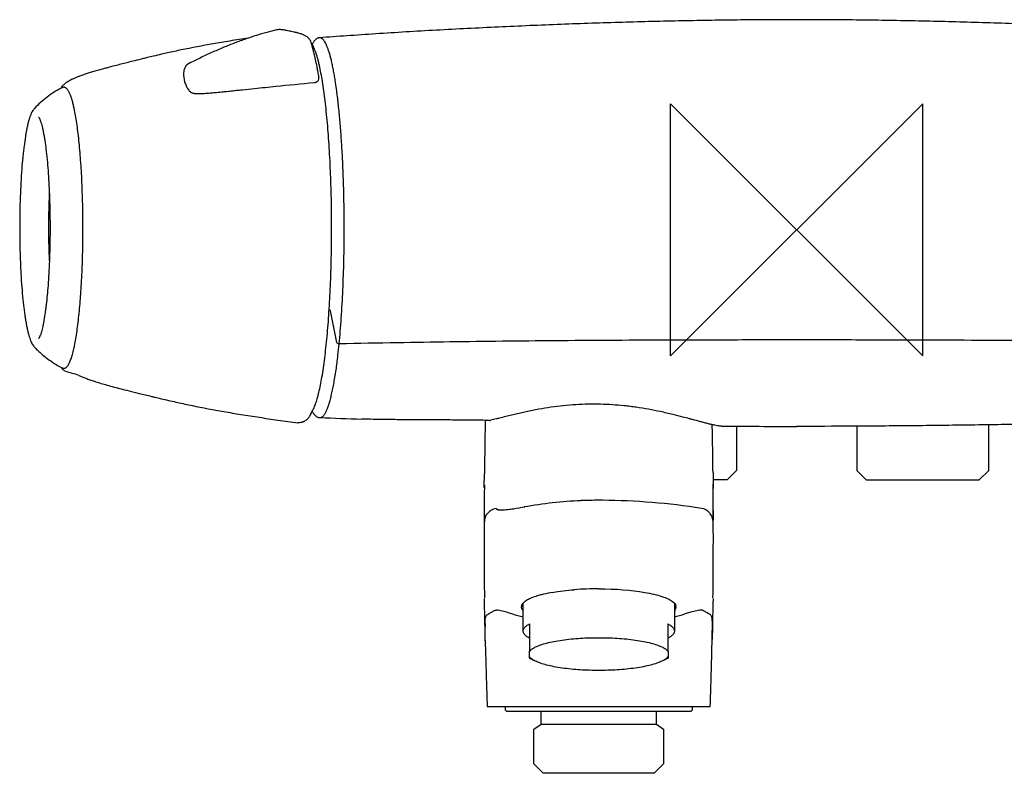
# Model space of a CAD drawing. Header units: millimetres. Extents: x -123 to 123, y -86 to 33.
# Tile 1 of 2: x -123 to 33, y -86 to 33. Entities that reach past the tile are written whole.
import ezdxf

# ---------------------------------------------------------------- set-up
doc = ezdxf.new("R2010")
doc.units = ezdxf.units.MM
doc.header["$MEASUREMENT"] = 0
doc.layers.add('ORIGIN', color=6, linetype='Continuous')
doc.layers.add('PLANNING', color=1, linetype='Continuous')

# ---------------------------------------------------------------- blocks, each defined once
blk = doc.blocks.new('82401000_f')
at = {"layer": 'ORIGIN'}
for p, q in [((20, 20), (-20, -20)), ((-20, -20), (-20, 20)), ((-20, 20), (20, -20)), ((20, -20), (20, 20))]:
    blk.add_line(p, q, dxfattribs=at)
at = {"layer": 'PLANNING'}
for p, q in [((-72.95, -17.89), (-73.97, -12.86)), ((-79.14, -30.6), (-79.11, -30.58)), ((-75.67, -29.79), (-75.66, -29.79)), ((-9.52, -31.15), (-9.52, -38.18)), ((9.52, -31.15), (9.52, -38.18)), ((30.48, -38.18), (30.48, -30.93)), ((-49.56, -40.9), (-49.53, -38.67)), ((-13.27, -38.49), (-13.26, -39.67)), ((-9.52, -38.18), (-11.02, -39.68)), ((9.52, -38.18), (11.02, -39.68)), ((28.98, -39.68), (30.48, -38.18)), ((-49.55, -40.59), (-49.56, -41.86)), ((-49.55, -40.48), (-49.55, -40.66)), ((-49.55, -40.52), (-49.55, -40.48)), ((-13.26, -39.67), (-13.25, -41.05)), ((-11.02, -39.68), (-13.26, -39.68)), ((-13.25, -40.48), (-13.25, -40.34)), ((-13.25, -40.37), (-13.25, -40.48)), ((-13.24, -42.02), (-13.25, -40.48)), ((11.02, -39.68), (28.98, -39.68)), ((-49.56, -41.86), (-49.58, -43.79)), ((-49.55, -40.75), (-49.55, -40.69)), ((-49.55, -40.73), (-49.55, -40.69)), ((-13.23, -43.79), (-13.24, -42.02)), ((-47.06, -44.42), (-47.01, -44.42)), ((-46.07, -44.38), (-45.95, -44.36)), ((-45.19, -44.27), (-44.91, -44.23)), ((-44.91, -44.23), (-44.49, -44.16)), ((-44.49, -44.16), (-44.03, -44.09)), ((-44.03, -44.09), (-43.83, -44.06)), ((-43.83, -44.06), (-43.22, -43.95)), ((-43.22, -43.95), (-43.15, -43.94)), ((-13.23, -43.98), (-13.23, -43.79)), ((-13.22, -44.99), (-13.23, -43.98)), ((-13.26, -46.3), (-13.26, -46.34)), ((-38.69, -57.5), (-38.68, -57.5)), ((-35.24, -57.08), (-35.23, -57.08)), ((-43.4, -63.64), (-43.4, -59.22)), ((-19.4, -59.22), (-19.4, -63.64)), ((-48.62, -60.77), (-48.29, -60.6)), ((-48.14, -60.51), (-48.03, -60.45)), ((-48, -60.42), (-47.99, -60.42)), ((-46, -60.67), (-45.06, -60.93)), ((-16.8, -60.67), (-17.75, -60.93)), ((-49.37, -61.52), (-49.35, -61.45)), ((-49.21, -61.18), (-49.19, -61.15)), ((-49.37, -66.12), (-49.42, -64.03)), ((-42.4, -62.52), (-42.4, -66.89)), ((-20.4, -66.89), (-20.4, -62.52)), ((-13.37, -63.35), (-13.38, -63.71)), ((-13.4, -64.74), (-13.4, -64.96)), ((-13.4, -64.85), (-13.4, -64.92)), ((-42.4, -67.92), (-42.4, -66.89)), ((-20.4, -66.89), (-20.4, -67.92)), ((-42.32, -67.97), (-42.4, -67.92)), ((-41.57, -68.35), (-42.32, -67.97)), ((-20.49, -67.97), (-21.24, -68.35)), ((-20.4, -67.92), (-20.49, -67.97)), ((-13.56, -71.2), (-13.54, -70.3)), ((-49.1, -75.6), (-13.7, -75.6)), ((-46.2, -76.2), (-46.2, -75.6)), ((-46, -76.4), (-46.2, -76.2)), ((-16.8, -76.4), (-46, -76.4)), ((-40.55, -78.4), (-40.55, -76.4)), ((-22.25, -78.4), (-22.25, -76.4)), ((-16.6, -76.2), (-16.8, -76.4)), ((-16.6, -75.6), (-16.6, -76.2)), ((-41.7, -79.21), (-40.55, -78.4)), ((-41.7, -84.7), (-41.7, -79.21)), ((-40.55, -78.4), (-22.25, -78.4)), ((-22.25, -78.4), (-21.1, -79.21)), ((-21.1, -79.21), (-21.1, -84.7)), ((-40.2, -86.2), (-41.7, -84.7)), ((-21.1, -84.7), (-22.6, -86.2)), ((-22.6, -86.2), (-40.2, -86.2))]:
    blk.add_line(p, q, dxfattribs=at)
for centre, radius, start, end in [((-93.53, 24.69), 3.75, 172.6922, 193.0528), ((-78.24, 24.01), 2.46, 4.0218, 10.124), ((-87.79, 25.15), 12.05, 354.2743, 355.0306), ((-77.15, 24.09), 1.37, 0.8991, 4.0218), ((-113.43, 20.69), 3.75, 149.1262, 152.5177), ((-116.05, 22.26), 0.7, 140.4987, 149.0065), ((-95.5, 22.69), 1.05, 240.8334, 252.4527), ((-264.22, 0.77), 150.98, 1.5965, 2.4096), ((-219.85, -2.76), 106.53, 355.1834, 355.694), ((-230.56, -1.96), 117.27, 355.6965, 356.1736), ((-43.93, 212.64), 245.85, 252.9488, 253.4486), ((-15.77, 1612.98), 1643.86, 267.91222, 268.14378), ((764.64, -47.6), 814.23, 178.77721, 179.08541), ((-48.74, -29.27), 0.961, 269.1611, 283.1027), ((-1008.4, -51.36), 995.22, 0.96486, 1.17727), ((-0.28, 1657.38), 1688.56, 269.60433, 270.00954), ((740.52, -47.21), 790.1, 179.08541, 179.38029), ((-596.28, -44.42), 583.04, 0.58305, 0.96486), ((-31.46, -109.24), 66.33, 92.3537, 100.211), ((-31.39, -111.04), 68.14, 90.0133, 92.3537), ((-31.38, -117.66), 74.76, 89.5521, 90.0133), ((-31.6, -149.22), 106.32, 81.0806, 89.5709), ((-827.68, -47.6), 814.46, 0.12912, 0.34419), ((-47.35, -46.36), 2.2, 99.0229, 179.493), ((-48.21, -23.7), 20.79, 276.2255, 278.3516), ((-15.45, -46.35), 2.19, 41.9481, 81.0806), ((-15.4, -46.34), 2.14, 1.1094, 39.9926), ((738.49, -48.95), 788.08, 179.73916, 180.68456), ((-806.07, -48.97), 792.85, 359.32084, 0.26458), ((-34.41, -82.32), 25.18, 99.7934, 103.198), ((-31.4, -108.17), 51.23, 90, 94.2893), ((-41.46, -61.13), 2.72, 124.4661, 127.3814), ((-40.73, -62.19), 4.01, 114.5393, 124.4661), ((-38.25, -67.62), 9.98, 108.4084, 114.5393), ((-38.09, -68.11), 10.5, 106.739, 108.4084), ((-35.71, -76.01), 18.75, 105.7652, 106.739), ((-36.72, -72.44), 15.04, 103.198, 105.7652), ((-49.75, -57.87), 3.09, 298.2977, 301.4766), ((-48.2, -60.16), 0.334, 300.6062, 307.7927), ((-48.01, -60.39), 0.037, 305.0232, 341.8747), ((-47.94, -63.72), 3.41, 80.4441, 84.835), ((-48.59, -67.62), 7.37, 77.0634, 80.4441), ((-52.78, -85.85), 26.08, 74.935, 77.0634), ((-42.95, -59.81), 0.704, 164.4914, 179.727), ((-19.83, -59.8), 0.68, 0, 15.7816), ((-10.1, -85.58), 25.8, 102.8504, 105.0648), ((-14.31, -67.1), 6.84, 99.4488, 102.8504), ((-14.86, -63.82), 3.51, 95.0053, 99.4488), ((-48.58, -61.68), 0.808, 147.9762, 163.4736), ((-48.55, -61.7), 0.843, 142.2455, 147.9762), ((-48.59, -61.65), 0.778, 130.5753, 139.5712), ((-31.95, -17.08), 45.77, 253.3603, 255.5115), ((-30.84, -17.13), 45.72, 284.4883, 286.6418), ((-20, -62.58), 29.44, 179.8692, 180.7448), ((497.9, -54.53), 547.4, 181.2129, 181.7452), ((764.36, -47.61), 813.94, 181.66073, 181.97061), ((-827.15, -47.61), 813.93, 358.02939, 358.33927)]:
    blk.add_arc(centre, radius, start, end, dxfattribs=at)
for points, knots in [([(0, 33.32), (-2.96, 33.32), (-9.01, 33.29), (-18.23, 33.15), (-27.73, 32.91), (-37.45, 32.59), (-47.28, 32.17), (-55.49, 31.75), (-61.98, 31.38), (-66.72, 31.08), (-71.28, 30.77), (-74.25, 30.56), (-75.69, 30.45)], [0, 0, 0, 0, 8.884, 18.144757, 27.651872, 37.391085, 47.329435, 57.186692, 62.048426, 66.823664, 71.421513, 75.75907, 75.75907, 75.75907, 75.75907]), ([(75.69, 30.45), (74.25, 30.56), (71.28, 30.77), (66.72, 31.08), (61.98, 31.38), (55.49, 31.75), (47.28, 32.17), (37.45, 32.59), (27.73, 32.91), (18.23, 33.15), (9.01, 33.29), (2.96, 33.32), (0, 33.32)], [-75.75907, -75.75907, -75.75907, -75.75907, -71.421513, -66.823664, -62.048426, -57.186692, -47.329435, -37.391085, -27.651872, -18.144757, -8.884, 0, 0, 0, 0]), ([(-82.5, 31.7), (-83.03, 31.58), (-84.1, 31.31), (-85.73, 30.83), (-87.42, 30.27), (-89.17, 29.63), (-90.98, 28.9), (-92.82, 28.11), (-94.34, 27.4), (-95.54, 26.81), (-96.13, 26.51), (-96.46, 26.34)], [12.632936, 12.632936, 12.632936, 12.632936, 14.244205, 15.94494, 17.72946, 19.592992, 21.550942, 23.566535, 25.592877, 26.592719, 27.580297, 27.580297, 27.580297, 27.580297]), ([(-81.52, 31.72), (-81.6, 31.72), (-81.71, 31.73), (-81.9, 31.75), (-82.1, 31.75), (-82.31, 31.74), (-82.44, 31.72), (-82.5, 31.7)], [11.6652212, 11.6652212, 11.6652212, 11.6652212, 11.8514297, 11.9976887, 12.2394934, 12.446531, 12.6329358, 12.6329358, 12.6329358, 12.6329358]), ([(-80.99, 31.62), (-81.02, 31.63), (-81.07, 31.64), (-81.16, 31.66), (-81.31, 31.69), (-81.43, 31.71), (-81.52, 31.72)], [11.1465981, 11.1465981, 11.1465981, 11.1465981, 11.2258843, 11.2990806, 11.4329039, 11.6652212, 11.6652212, 11.6652212, 11.6652212]), ([(-76.99, 29.61), (-77.01, 29.69), (-77.04, 29.78), (-77.09, 29.91), (-77.16, 30.04), (-77.25, 30.18), (-77.38, 30.34), (-77.52, 30.48), (-77.68, 30.61), (-77.86, 30.73), (-78.06, 30.84), (-78.27, 30.94), (-78.49, 31.02), (-78.74, 31.11), (-78.99, 31.18), (-79.26, 31.24), (-79.45, 31.29), (-79.62, 31.32), (-79.86, 31.37), (-80.16, 31.44), (-80.58, 31.52), (-80.84, 31.58), (-80.99, 31.62)], [6.436546, 6.436546, 6.436546, 6.436546, 6.640643, 6.741245, 6.840423, 7.079668, 7.243317, 7.462731, 7.658769, 7.879662, 8.114923, 8.338816, 8.581947, 8.801282, 9.130151, 9.374423, 9.617886, 9.742068, 9.871649, 10.353063, 10.687986, 11.146598, 11.146598, 11.146598, 11.146598]), ([(-86.99, 30.41), (-87.97, 30.26), (-89.84, 29.96), (-93.4, 29.36), (-96.33, 28.8), (-98.72, 28.3), (-99.76, 28.07), (-100.87, 27.82), (-101.93, 27.57), (-102.8, 27.36), (-103.45, 27.2), (-104.23, 27.01), (-105.52, 26.69), (-106.9, 26.34), (-108.3, 25.98), (-109.27, 25.73), (-110.19, 25.48), (-110.93, 25.27), (-111.69, 25.05), (-112.39, 24.83), (-113.01, 24.63), (-113.56, 24.44), (-114.06, 24.25), (-114.52, 24.06), (-114.93, 23.88), (-115.3, 23.69), (-115.58, 23.53), (-115.78, 23.4), (-115.93, 23.3), (-116.06, 23.21), (-116.22, 23.08), (-116.4, 22.92), (-116.53, 22.78), (-116.59, 22.71)], [0, 0, 0, 0, 2.977234, 5.675969, 10.822687, 11.924108, 13.024898, 14.002558, 15.345479, 16.291581, 16.673047, 17.359659, 18.702222, 20.65637, 21.633434, 23.037941, 23.663367, 24.502841, 25.325953, 26.056044, 26.693652, 27.284516, 27.80577, 28.302091, 28.759386, 29.165738, 29.547006, 29.71644, 29.889172, 30.08323, 30.209112, 30.504922, 30.78589, 30.78589, 30.78589, 30.78589]), ([(-75.69, 30.45), (-75.75, 30.44), (-75.86, 30.43), (-76.02, 30.37), (-76.17, 30.29), (-76.32, 30.17), (-76.47, 30.03), (-76.6, 29.87), (-76.74, 29.67), (-76.83, 29.52), (-76.87, 29.45)], [0, 0, 0, 0, 0.163007, 0.329748, 0.503703, 0.689571, 0.891093, 1.107566, 1.343686, 1.608721, 1.608721, 1.608721, 1.608721]), ([(-71.78, 0), (-71.78, 0.98), (-71.79, 2.95), (-71.84, 5.86), (-71.93, 8.73), (-72.05, 11.51), (-72.21, 14.19), (-72.4, 16.73), (-72.62, 19.11), (-72.87, 21.33), (-73.1, 23.04), (-73.3, 24.3), (-73.45, 25.15), (-73.61, 25.95), (-73.77, 26.7), (-73.94, 27.38), (-74.11, 28), (-74.29, 28.54), (-74.47, 29.03), (-74.65, 29.44), (-74.81, 29.74), (-74.94, 29.94), (-75.03, 30.06), (-75.13, 30.17), (-75.22, 30.26), (-75.32, 30.34), (-75.41, 30.39), (-75.51, 30.43), (-75.6, 30.45), (-75.66, 30.45), (-75.69, 30.45)], [0, 0, 0, 0, 2.95397, 5.882356, 8.757455, 11.552302, 14.241007, 16.798101, 19.199608, 21.423754, 23.485331, 24.382197, 25.251375, 26.069177, 26.841716, 27.539939, 28.178419, 28.754077, 29.266792, 29.716889, 30.105393, 30.277134, 30.434436, 30.578044, 30.708936, 30.828404, 30.938127, 31.040288, 31.137602, 31.221187, 31.221187, 31.221187, 31.221187]), ([(-75.72, 26.07), (-75.77, 26.28), (-75.86, 26.68), (-76.01, 27.25), (-76.17, 27.78), (-76.33, 28.26), (-76.49, 28.68), (-76.65, 29.05), (-76.82, 29.37), (-76.94, 29.55), (-77, 29.64)], [0, 0, 0, 0, 0.636581, 1.235024, 1.785768, 2.288693, 2.737116, 3.140793, 3.494687, 3.81101, 3.81101, 3.81101, 3.81101]), ([(-76.34, 27.06), (-76.36, 27.14), (-76.4, 27.32), (-76.48, 27.68), (-76.6, 28.14), (-76.77, 28.82), (-76.9, 29.3), (-76.99, 29.61)], [3.808775, 3.808775, 3.808775, 3.808775, 4.071772, 4.34918, 4.918317, 5.512368, 6.436546, 6.436546, 6.436546, 6.436546]), ([(-75.82, 24.44), (-75.84, 24.58), (-75.89, 24.83), (-75.98, 25.31), (-76.12, 26.05), (-76.25, 26.66), (-76.34, 27.06)], [1.147164, 1.147164, 1.147164, 1.147164, 1.551686, 1.925691, 2.595066, 3.808775, 3.808775, 3.808775, 3.808775]), ([(-96.85, 26.05), (-96.88, 26.02), (-96.92, 25.96), (-97, 25.84), (-97.1, 25.66), (-97.19, 25.43), (-97.23, 25.26), (-97.25, 25.17)], [28.01776, 28.01776, 28.01776, 28.01776, 28.1268367, 28.2379356, 28.4692794, 28.7208811, 28.9936338, 28.9936338, 28.9936338, 28.9936338]), ([(-96.68, 26.21), (-96.69, 26.2), (-96.71, 26.19), (-96.74, 26.17), (-96.78, 26.13), (-96.82, 26.09), (-96.85, 26.05)], [27.7948003, 27.7948003, 27.7948003, 27.7948003, 27.824406, 27.8529691, 27.908537, 28.01776, 28.01776, 28.01776, 28.01776]), ([(-96.46, 26.34), (-96.51, 26.31), (-96.53, 26.3), (-96.56, 26.28), (-96.61, 26.25), (-96.66, 26.23), (-96.68, 26.21)], [27.5802967, 27.5802967, 27.5802967, 27.5802967, 27.612948, 27.6430939, 27.6978037, 27.7948003, 27.7948003, 27.7948003, 27.7948003]), ([(-76.91, -28.86), (-76.86, -28.78), (-76.75, -28.6), (-76.61, -28.31), (-76.47, -27.99), (-76.33, -27.62), (-76.19, -27.22), (-76.06, -26.77), (-75.93, -26.29), (-75.75, -25.57), (-75.54, -24.59), (-75.3, -23.3), (-75.07, -21.88), (-74.86, -20.33), (-74.67, -18.66), (-74.49, -16.88), (-74.33, -14.99), (-74.14, -12.32), (-73.95, -8.82), (-73.81, -4.49), (-73.77, -0.79), (-73.78, 2.2), (-73.82, 5.16), (-73.92, 8.77), (-74.1, 12.3), (-74.28, 15), (-74.43, 16.91), (-74.61, 18.73), (-74.8, 20.43), (-75, 22.02), (-75.22, 23.49), (-75.46, 24.83), (-75.63, 25.67), (-75.72, 26.07)], [40.897351, 40.897351, 40.897351, 40.897351, 41.186751, 41.511124, 41.868193, 42.25927, 42.684992, 43.145571, 43.65195, 44.182413, 45.358878, 46.667749, 48.121456, 49.683114, 51.359667, 53.160111, 55.057081, 57.038967, 61.19655, 65.565578, 70.037499, 72.296253, 74.521818, 78.934751, 83.133962, 85.123888, 87.049252, 88.881086, 90.592547, 92.193813, 93.690648, 95.043098, 96.271657, 96.271657, 96.271657, 96.271657]), ([(-97.19, 23.84), (-97.17, 23.78), (-97.14, 23.66), (-97.08, 23.43), (-96.99, 23.16), (-96.86, 22.85), (-96.72, 22.56), (-96.55, 22.29), (-96.4, 22.1), (-96.28, 21.97), (-96.19, 21.89), (-96.1, 21.82), (-96.04, 21.79), (-96.01, 21.77)], [30.32711, 30.32711, 30.32711, 30.32711, 30.52324, 30.695752, 31.045372, 31.382093, 31.706704, 32.01563, 32.314688, 32.440351, 32.555255, 32.666417, 32.772229, 32.772229, 32.772229, 32.772229]), ([(-76.53, 23.36), (-76.51, 23.36), (-76.48, 23.37), (-76.43, 23.37), (-76.34, 23.39), (-76.26, 23.42), (-76.21, 23.44)], [52.3692158, 52.3692158, 52.3692158, 52.3692158, 52.4108067, 52.4525345, 52.5339302, 52.6916179, 52.6916179, 52.6916179, 52.6916179]), ([(-76.21, 23.44), (-76.18, 23.46), (-76.13, 23.48), (-76.03, 23.55), (-75.92, 23.65), (-75.83, 23.79), (-75.81, 23.9), (-75.8, 23.95)], [0, 0, 0, 0, 0.0953245, 0.186122, 0.3599757, 0.5238828, 0.6826746, 0.6826746, 0.6826746, 0.6826746]), ([(-116.54, 22.54), (-116.75, 22.43), (-117.17, 22.2), (-117.97, 21.72), (-118.92, 21.07), (-119.98, 20.21), (-120.62, 19.58), (-120.92, 19.26)], [46.408935, 46.408935, 46.408935, 46.408935, 47.13153, 47.837233, 49.224156, 50.584414, 51.915377, 51.915377, 51.915377, 51.915377]), ([(-114.81, 20.06), (-114.87, 20.29), (-114.96, 20.63), (-115.09, 21.05), (-115.19, 21.33), (-115.3, 21.58), (-115.4, 21.8), (-115.5, 21.99), (-115.61, 22.16), (-115.72, 22.3), (-115.83, 22.42), (-115.94, 22.51), (-116.06, 22.57), (-116.18, 22.61), (-116.3, 22.61), (-116.42, 22.59), (-116.5, 22.56), (-116.54, 22.54)], [43.042734, 43.042734, 43.042734, 43.042734, 43.759257, 44.079164, 44.374377, 44.645278, 44.887877, 45.108476, 45.308298, 45.485898, 45.645161, 45.787484, 45.917347, 46.041247, 46.161315, 46.283008, 46.408935, 46.408935, 46.408935, 46.408935]), ([(-95.81, 21.68), (-95.76, 21.67), (-95.63, 21.64), (-95.42, 21.61), (-95.22, 21.6), (-95.03, 21.6), (-94.79, 21.6), (-94.54, 21.61), (-94.25, 21.62), (-93.96, 21.63), (-93.49, 21.67), (-92.84, 21.72), (-91.98, 21.8), (-91.24, 21.87), (-90.59, 21.94), (-90.01, 22), (-89.28, 22.08), (-88.54, 22.15), (-87.46, 22.27), (-85.53, 22.47), (-81.73, 22.86), (-78.57, 23.17), (-76.53, 23.36)], [32.985589, 32.985589, 32.985589, 32.985589, 33.166133, 33.373603, 33.614923, 33.77129, 33.93968, 34.343802, 34.516664, 34.815076, 35.209806, 35.941116, 36.757576, 37.814979, 38.175662, 38.704774, 39.570832, 40.388815, 40.918141, 42.843275, 46.212894, 52.369216, 52.369216, 52.369216, 52.369216]), ([(-120.92, 19.26), (-120.99, 19.19), (-121.11, 19.04), (-121.27, 18.78), (-121.43, 18.47), (-121.58, 18.12), (-121.72, 17.71), (-121.86, 17.24), (-121.99, 16.72), (-122.12, 16.14), (-122.24, 15.5), (-122.41, 14.54), (-122.55, 13.5), (-122.68, 12.4), (-122.81, 11.18), (-122.89, 10.25), (-122.94, 9.61)], [0, 0, 0, 0, 0.278287, 0.583645, 0.926481, 1.304985, 1.737708, 2.222156, 2.760778, 3.352446, 4.004374, 4.712229, 6.28566, 7.142213, 8.042053, 9.956787, 9.956787, 9.956787, 9.956787]), ([(-114.55, 18.95), (-114.56, 19), (-114.59, 19.1), (-114.63, 19.29), (-114.7, 19.61), (-114.76, 19.88), (-114.81, 20.06)], [41.899854, 41.899854, 41.899854, 41.899854, 42.056075, 42.200949, 42.490969, 43.042734, 43.042734, 43.042734, 43.042734]), ([(-113.37, 7.12), (-113.39, 7.72), (-113.45, 8.88), (-113.56, 10.6), (-113.68, 12.23), (-113.82, 13.78), (-113.98, 15.24), (-114.15, 16.58), (-114.34, 17.81), (-114.48, 18.58), (-114.55, 18.95)], [30.004614, 30.004614, 30.004614, 30.004614, 31.795218, 33.51045, 35.153323, 36.711848, 38.183902, 39.537887, 40.777858, 41.899854, 41.899854, 41.899854, 41.899854]), ([(-120.26, 17.89), (-120.26, 17.89), (-120.25, 17.89), (-120.24, 17.87), (-120.23, 17.85), (-120.19, 17.79), (-120.14, 17.7), (-120.08, 17.56), (-119.99, 17.34), (-119.88, 17.01), (-119.75, 16.58), (-119.63, 16.08), (-119.52, 15.52), (-119.4, 14.91), (-119.29, 14.25), (-119.19, 13.54), (-119.06, 12.51), (-118.91, 11.12), (-118.76, 9.35), (-118.64, 7.46), (-118.55, 5.47), (-118.48, 3.42), (-118.45, 1.33), (-118.45, -0.78), (-118.49, -2.87), (-118.55, -4.92), (-118.64, -6.9), (-118.73, -8.19), (-118.77, -8.82)], [0, 0, 0, 0, 0.007611, 0.017363, 0.040276, 0.093681, 0.222072, 0.37437, 0.545877, 0.936146, 1.394556, 1.906979, 2.477412, 3.101001, 3.772666, 4.488366, 5.244348, 6.889119, 8.676391, 10.588519, 12.578066, 14.637609, 16.739508, 18.852828, 20.961931, 23.019442, 25.004759, 26.898116, 26.898116, 26.898116, 26.898116]), ([(-122.94, 9.61), (-122.99, 8.9), (-123.09, 7.44), (-123.19, 5.21), (-123.25, 2.89), (-123.27, 0.53), (-123.26, -1.83), (-123.2, -4.15), (-123.11, -6.41), (-122.98, -8.54), (-122.82, -10.53), (-122.65, -12.07), (-122.5, -13.22), (-122.39, -14), (-122.27, -14.72), (-122.14, -15.38), (-122.01, -15.99), (-121.88, -16.53), (-121.74, -17.01), (-121.59, -17.44), (-121.44, -17.81), (-121.28, -18.12), (-121.11, -18.39), (-120.99, -18.54), (-120.92, -18.61)], [0, 0, 0, 0, 2.136721, 4.387872, 6.716939, 9.085704, 11.459505, 13.797547, 16.064829, 18.22614, 20.215205, 22.041041, 22.884683, 23.671627, 24.407432, 25.085258, 25.700656, 26.256499, 26.760285, 27.208565, 27.607102, 27.954777, 28.266721, 28.552025, 28.552025, 28.552025, 28.552025]), ([(-118.56, 5.77), (-118.57, 5.55), (-118.6, 5.11), (-118.63, 4.22), (-118.69, 2.62), (-118.7, 1.25), (-118.7, 0.32)], [0, 0, 0, 0, 0.657125, 1.318709, 2.676479, 5.449205, 5.449205, 5.449205, 5.449205]), ([(-113.55, -9.78), (-113.51, -9.21), (-113.44, -8.03), (-113.33, -5.63), (-113.24, -2.54), (-113.22, 1.21), (-113.26, 3.73), (-113.29, 4.98)], [13.091464, 13.091464, 13.091464, 13.091464, 14.827905, 16.61122, 20.309473, 24.1021, 27.862035, 27.862035, 27.862035, 27.862035]), ([(-118.7, 0.32), (-118.7, 0.09), (-118.7, -0.37), (-118.69, -1.3), (-118.66, -2.88), (-118.61, -4.23), (-118.56, -5.12)], [0, 0, 0, 0, 0.697642, 1.393622, 2.773893, 5.449109, 5.449109, 5.449109, 5.449109]), ([(-72.58, -18.09), (-72.51, -17.43), (-72.39, -16.07), (-72.18, -13.23), (-71.97, -9.47), (-71.82, -4.8), (-71.78, -1.62), (-71.78, 0)], [0, 0, 0, 0, 1.99292, 4.092924, 8.553764, 13.268508, 18.113816, 18.113816, 18.113816, 18.113816]), ([(-118.77, -8.82), (-118.81, -9.34), (-118.9, -10.34), (-119.02, -11.57), (-119.14, -12.49), (-119.25, -13.32), (-119.37, -14.1), (-119.51, -14.83), (-119.61, -15.32), (-119.71, -15.77), (-119.82, -16.17), (-119.93, -16.53), (-120.02, -16.79), (-120.1, -16.97), (-120.16, -17.08), (-120.2, -17.16), (-120.23, -17.21), (-120.25, -17.23), (-120.25, -17.24), (-120.26, -17.25)], [0, 0, 0, 0, 1.566338, 3.016637, 3.698398, 4.346743, 5.532911, 6.07726, 6.577733, 7.036507, 7.454202, 7.827043, 8.147515, 8.291364, 8.416813, 8.524788, 8.569705, 8.589009, 8.603572, 8.603572, 8.603572, 8.603572]), ([(-115.24, -20.8), (-115.2, -20.7), (-115.12, -20.48), (-115, -20.13), (-114.89, -19.74), (-114.78, -19.32), (-114.67, -18.86), (-114.53, -18.18), (-114.35, -17.24), (-114.16, -16.02), (-113.99, -14.68), (-113.83, -13.23), (-113.74, -12.22), (-113.69, -11.7)], [1.90969, 1.90969, 1.90969, 1.90969, 2.246361, 2.610939, 3.015467, 3.4538, 3.925442, 4.43008, 5.54551, 6.77735, 8.136088, 9.602121, 11.165489, 11.165489, 11.165489, 11.165489]), ([(-73.97, -12.86), (-73.97, -12.84), (-73.99, -12.81), (-74.02, -12.77), (-74.05, -12.75), (-74.11, -12.73), (-74.14, -12.72), (-74.17, -12.72)], [48.1082133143, 48.1082133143, 48.1082133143, 48.1082133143, 48.108329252, 48.108329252, 48.1084451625, 48.1084451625, 48.1085474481, 48.1085474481, 48.1085474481, 48.1085474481]), ([(-120.92, -18.61), (-120.77, -18.77), (-120.46, -19.09), (-119.81, -19.7), (-118.92, -20.42), (-117.77, -21.21), (-116.96, -21.68), (-116.54, -21.9)], [0, 0, 0, 0, 0.664538, 1.33104, 2.691343, 4.078295, 5.506442, 5.506442, 5.506442, 5.506442]), ([(-75.66, -29.79), (-75.63, -29.79), (-75.56, -29.79), (-75.44, -29.76), (-75.32, -29.7), (-75.2, -29.61), (-75.08, -29.49), (-74.97, -29.35), (-74.87, -29.19), (-74.76, -29.01), (-74.65, -28.8), (-74.54, -28.56), (-74.39, -28.21), (-74.22, -27.71), (-74.01, -27.03), (-73.81, -26.25), (-73.62, -25.39), (-73.43, -24.43), (-73.25, -23.38), (-73.07, -22.26), (-72.91, -21.08), (-72.75, -19.7), (-72.64, -18.69), (-72.58, -18.09)], [30.544398, 30.544398, 30.544398, 30.544398, 30.636152, 30.759908, 30.89343, 31.04142, 31.207324, 31.393547, 31.574483, 31.773036, 32.022154, 32.295459, 32.55479, 33.174048, 33.880095, 34.671994, 35.609343, 36.505771, 37.613968, 38.808643, 39.921774, 41.181219, 42.977158, 42.977158, 42.977158, 42.977158]), ([(-72.58, -18.09), (-72.67, -18.09), (-72.76, -18.07), (-72.9, -18), (-72.94, -17.95), (-72.95, -17.89)], [42.9771577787, 42.9771577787, 42.9771577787, 42.9771577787, 42.9774326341, 42.9774326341, 42.977706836, 42.977706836, 42.977706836, 42.977706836]), ([(0, -17.47), (-3.85, -17.47), (-10.82, -17.48), (-20.83, -17.5), (-29.75, -17.54), (-41.12, -17.62), (-52.23, -17.74), (-63.65, -17.92), (-69.5, -18.03), (-72.58, -18.09)], [0, 0, 0, 0, 11.561281, 20.897223, 30.018195, 38.336369, 55.007347, 63.355997, 72.583927, 72.583927, 72.583927, 72.583927]), ([(72.58, -18.09), (69.5, -18.03), (63.65, -17.92), (52.23, -17.74), (41.12, -17.62), (29.75, -17.54), (20.83, -17.5), (10.82, -17.48), (3.85, -17.47), (0, -17.47)], [-72.583927, -72.583927, -72.583927, -72.583927, -63.355997, -55.007347, -38.336369, -30.018195, -20.897223, -11.561281, 0, 0, 0, 0]), ([(-116.68, -21.82), (-116.65, -21.86), (-116.6, -21.93), (-116.51, -22.07), (-116.38, -22.21), (-116.21, -22.33), (-116.09, -22.39), (-116.03, -22.41)], [0, 0, 0, 0, 0.1351148, 0.2631095, 0.4951407, 0.7011706, 0.8904821, 0.8904821, 0.8904821, 0.8904821]), ([(-116.54, -21.9), (-116.49, -21.92), (-116.41, -21.95), (-116.28, -21.97), (-116.14, -21.96), (-116.01, -21.91), (-115.88, -21.82), (-115.76, -21.71), (-115.64, -21.57), (-115.57, -21.46), (-115.53, -21.4)], [0, 0, 0, 0, 0.138103, 0.271279, 0.402793, 0.54167, 0.688768, 0.852129, 1.03775, 1.247307, 1.247307, 1.247307, 1.247307]), ([(-115.53, -21.4), (-115.52, -21.38), (-115.5, -21.33), (-115.45, -21.25), (-115.36, -21.07), (-115.29, -20.91), (-115.24, -20.8)], [1.2473069, 1.2473069, 1.2473069, 1.2473069, 1.3214314, 1.3953431, 1.5541126, 1.9096897, 1.9096897, 1.9096897, 1.9096897]), ([(-113.96, -23.03), (-113.93, -23.05), (-113.73, -23.15), (-113.44, -23.28), (-113.07, -23.43), (-112.67, -23.59), (-112.11, -23.8), (-111.38, -24.04), (-110.55, -24.3), (-109.6, -24.57), (-108.53, -24.87), (-107.29, -25.2), (-105.86, -25.56), (-104.19, -25.97), (-102.81, -26.31), (-101.83, -26.55), (-101.22, -26.69), (-100.04, -26.97), (-98.6, -27.3), (-97.04, -27.64), (-94.61, -28.15), (-91.65, -28.7), (-88.1, -29.3), (-85.73, -29.67), (-83.77, -29.96), (-81.74, -30.25), (-80.19, -30.46), (-79.14, -30.6)], [2.144825, 2.144825, 2.144825, 2.144825, 2.256185, 2.80844, 3.120038, 3.43942, 4.124949, 4.888629, 5.760708, 6.726478, 7.846817, 9.090903, 10.583504, 12.262089, 14.250207, 14.871596, 15.275519, 16.114282, 18.537263, 19.686459, 20.897464, 25.987372, 28.717322, 31.695028, 33.183733, 34.672258, 37.863463, 37.863463, 37.863463, 37.863463]), ([(-11.94, -31.14), (-11.99, -31.14), (-12.08, -31.13), (-12.29, -31.12), (-12.59, -31.08), (-13, -31), (-13.48, -30.9), (-14.03, -30.76), (-14.64, -30.61), (-15.47, -30.38), (-16.27, -30.17), (-17.19, -29.92), (-18.24, -29.64), (-19.76, -29.26), (-21.59, -28.84), (-23.52, -28.46), (-25.12, -28.2), (-26.41, -28.02), (-27.67, -27.88), (-29.23, -27.74), (-31.13, -27.66), (-33.06, -27.65), (-35.02, -27.73), (-37, -27.89), (-38.97, -28.14), (-40.94, -28.46), (-42.55, -28.79), (-43.83, -29.07), (-44.75, -29.29), (-45.53, -29.47), (-46.33, -29.67), (-46.98, -29.84), (-47.77, -30.03), (-48.23, -30.14), (-48.52, -30.21)], [87.592279, 87.592279, 87.592279, 87.592279, 87.725349, 87.877699, 88.219301, 88.632513, 89.131727, 89.681187, 90.35094, 91.000356, 92.284428, 92.826854, 93.864633, 95.517947, 97.554032, 99.469686, 101.443803, 102.406322, 103.362818, 105.248339, 107.108367, 109.069767, 111.032556, 113.013465, 115.031414, 116.973166, 119.014933, 119.932725, 120.908292, 121.857916, 122.332976, 123.386755, 123.878644, 124.781449, 124.781449, 124.781449, 124.781449]), ([(-79.11, -30.58), (-79.01, -30.58), (-78.82, -30.56), (-78.59, -30.52), (-78.41, -30.47), (-78.29, -30.43), (-78.17, -30.38), (-77.93, -30.27), (-77.68, -30.09), (-77.44, -29.84), (-77.34, -29.7), (-77.29, -29.63)], [37.900296, 37.900296, 37.900296, 37.900296, 38.195901, 38.477479, 38.611919, 38.746685, 38.852584, 39.011721, 39.525459, 39.781796, 40.041667, 40.041667, 40.041667, 40.041667]), ([(-77.29, -29.63), (-77.27, -29.59), (-77.24, -29.53), (-77.19, -29.44), (-77.13, -29.33), (-77.03, -29.14), (-76.96, -28.97), (-76.91, -28.86)], [40.0416669, 40.0416669, 40.0416669, 40.0416669, 40.1615468, 40.2534912, 40.3479509, 40.5401291, 40.8973509, 40.8973509, 40.8973509, 40.8973509]), ([(-76.87, -28.8), (-76.82, -28.87), (-76.74, -29.02), (-76.6, -29.22), (-76.45, -29.39), (-76.3, -29.53), (-76.15, -29.64), (-75.99, -29.72), (-75.83, -29.77), (-75.71, -29.79), (-75.66, -29.79)], [0, 0, 0, 0, 0.267171, 0.506962, 0.726898, 0.931859, 1.121155, 1.298568, 1.468701, 1.635216, 1.635216, 1.635216, 1.635216]), ([(-48.75, -30.23), (-49.65, -30.22), (-51.51, -30.2), (-54.24, -30.17), (-57.52, -30.15), (-60.25, -30.13), (-62.89, -30.12), (-64.85, -30.1), (-67.01, -30.07), (-68.4, -30.04), (-69.01, -30.02)], [125.014598, 125.014598, 125.014598, 125.014598, 127.715309, 130.598589, 133.193898, 137.551749, 138.778822, 141.121169, 143.432312, 145.275187, 145.275187, 145.275187, 145.275187]), ([(75.65, -29.79), (74.2, -29.84), (71.23, -29.95), (65.06, -30.15), (57.03, -30.38), (47.23, -30.62), (37.42, -30.82), (27.73, -30.98), (18.25, -31.09), (9.02, -31.16), (2.95, -31.18), (0, -31.18)], [0, 0, 0, 0, 4.349306, 8.920455, 18.542053, 28.422948, 38.341224, 47.984708, 57.477993, 66.809087, 75.67017, 75.67017, 75.67017, 75.67017]), ([(-49.58, -43.79), (-49.58, -44.07), (-49.58, -44.57), (-49.58, -45.23), (-49.58, -45.71), (-49.58, -46.02), (-49.58, -46.19), (-49.58, -46.28), (-49.57, -46.31), (-49.57, -46.33), (-49.56, -46.33), (-49.55, -46.33), (-49.55, -46.34), (-49.55, -46.34)], [3.20054, 3.20054, 3.20054, 3.20054, 4.046391, 4.694148, 5.185205, 5.479283, 5.627605, 5.704333, 5.725538, 5.737581, 5.744437, 5.753785, 5.761327, 5.761327, 5.761327, 5.761327]), ([(-47.69, -44.19), (-47.68, -44.21), (-47.64, -44.27), (-47.55, -44.32), (-47.45, -44.36), (-47.36, -44.38), (-47.3, -44.39), (-47.27, -44.4)], [8.8513199, 8.8513199, 8.8513199, 8.8513199, 8.9388734, 9.0436985, 9.1737544, 9.2480447, 9.339027, 9.339027, 9.339027, 9.339027]), ([(-13.23, -46.28), (-13.23, -46.26), (-13.23, -46.22), (-13.22, -46.1), (-13.22, -45.69), (-13.22, -45.3), (-13.22, -44.99)], [0.278968, 0.278968, 0.278968, 0.278968, 0.32728, 0.399428, 0.626903, 1.563363, 1.563363, 1.563363, 1.563363]), ([(-13.26, -46.34), (-13.25, -46.33), (-13.25, -46.33), (-13.24, -46.32), (-13.23, -46.31), (-13.23, -46.28)], [0.0445933, 0.0445933, 0.0445933, 0.0445933, 0.1695933, 0.1695933, 0.2789683, 0.2789683, 0.2789683, 0.2789683]), ([(-31.4, -56.94), (-28.78, -56.94), (-26.2, -57.14), (-23.06, -57.68), (-22.15, -57.9), (-20.64, -58.4), (-20.07, -58.67), (-19.69, -58.96)], [12.460569, 12.460569, 12.460569, 12.460569, 12.960569, 12.960569, 13.210569, 13.210569, 13.460569, 13.460569, 13.460569, 13.460569]), ([(-49.39, -65.41), (-49.4, -64.92), (-49.44, -63.16), (-49.48, -61.04), (-49.52, -59.29), (-49.53, -58.74), (-49.53, -58.55), (-49.53, -58.49)], [0, 0, 0, 0, 1.481909, 5.271859, 6.37164, 6.731542, 6.930938, 6.930938, 6.930938, 6.930938]), ([(-13.27, -58.49), (-13.27, -58.66), (-13.28, -59.16), (-13.33, -61.29), (-13.37, -63.24), (-13.4, -64.85)], [7.511749, 7.511749, 7.511749, 7.511749, 8.020908, 9.039676, 13.880714, 13.880714, 13.880714, 13.880714]), ([(-49.1, -61.06), (-49.04, -61.01), (-48.94, -60.94), (-48.81, -60.87), (-48.71, -60.82), (-48.65, -60.79), (-48.62, -60.77)], [10.1563935, 10.1563935, 10.1563935, 10.1563935, 10.3858549, 10.5229801, 10.6124585, 10.7186444, 10.7186444, 10.7186444, 10.7186444]), ([(-13.54, -70.3), (-13.5, -69.07), (-13.46, -67.21), (-13.4, -64.89), (-13.38, -63.59), (-13.37, -62.78), (-13.37, -62.31), (-13.38, -61.98), (-13.4, -61.72), (-13.43, -61.52), (-13.49, -61.35), (-13.57, -61.2), (-13.71, -61.05), (-13.88, -60.94), (-14.12, -60.8), (-14.34, -60.69), (-14.59, -60.56), (-14.72, -60.48), (-14.8, -60.42), (-14.82, -60.41), (-14.82, -60.41), (-14.83, -60.4), (-14.84, -60.38)], [-10.548123, -10.548123, -10.548123, -10.548123, -6.873878, -4.954317, -3.601156, -2.95797, -2.535648, -2.197561, -1.955983, -1.759353, -1.577685, -1.420165, -1.25597, -0.973506, -0.804914, -0.433035, -0.221837, 0.02655, 0.05237, 0.065351, 0.074595, 0.083334, 0.083334, 0.083334, 0.083334]), ([(-49.44, -62.51), (-49.44, -62.4), (-49.43, -62.2), (-49.42, -61.93), (-49.41, -61.75), (-49.39, -61.63), (-49.38, -61.57), (-49.37, -61.52)], [8.6892327, 8.6892327, 8.6892327, 8.6892327, 9.0303685, 9.2896166, 9.4892073, 9.5789218, 9.6626046, 9.6626046, 9.6626046, 9.6626046])]:
    blk.add_open_spline(points, degree=3, knots=knots, dxfattribs=at)
for points in [[(-47.67, -44.23), (-47.6, -44.32), (-47.44, -44.4), (-47.06, -44.42)], [(-47.01, -44.42), (-46.79, -44.43), (-46.51, -44.42), (-46.07, -44.38)], [(-13.25, -46.34), (-13.25, -46.33), (-13.24, -46.34), (-13.23, -46.31)], [(-38.68, -57.5), (-37.63, -57.32), (-36.48, -57.18), (-35.24, -57.08)], [(-43.63, -59.62), (-43.56, -59.4), (-43.39, -59.17), (-43.12, -58.96)], [(-19.69, -58.96), (-19.41, -59.17), (-19.24, -59.4), (-19.18, -59.62)], [(-47.98, -60.4), (-47.92, -60.32), (-47.82, -60.3), (-47.63, -60.32)], [(-43.4, -60.38), (-43.57, -60.19), (-43.65, -59.99), (-43.65, -59.8)], [(-19.15, -59.8), (-19.15, -59.99), (-19.24, -60.19), (-19.4, -60.38)], [(-14.84, -60.38), (-14.88, -60.32), (-14.98, -60.3), (-15.16, -60.32)]]:
    blk.add_open_spline(points, degree=3, dxfattribs=at)
for points, weights in [([(-42.4, -64.76), (-44.49, -63.64), (-42.4, -62.52)], [1, 0.916666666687, 1]), ([(-20.4, -62.52), (-18.31, -63.64), (-20.4, -64.76)], [1, 0.916666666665, 1]), ([(-42.4, -66.89), (-40.93, -64.69), (-31.4, -64.69)], [1, 0.759823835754, 1]), ([(-31.4, -64.69), (-21.88, -64.69), (-20.4, -66.89)], [1, 0.759823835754, 1]), ([(-31.4, -69.89), (-40.93, -69.89), (-42.4, -67.69)], [1, 0.759823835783, 1]), ([(-20.4, -67.69), (-21.88, -69.89), (-31.4, -69.89)], [1, 0.759823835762, 1])]:
    blk.add_rational_spline(points, weights, degree=2, dxfattribs=at)

msp = doc.modelspace()

# ---------------------------------------------------------------- block references
msp.add_blockref('82401000_f', (0, 0))

doc.saveas('drawing.dxf')
